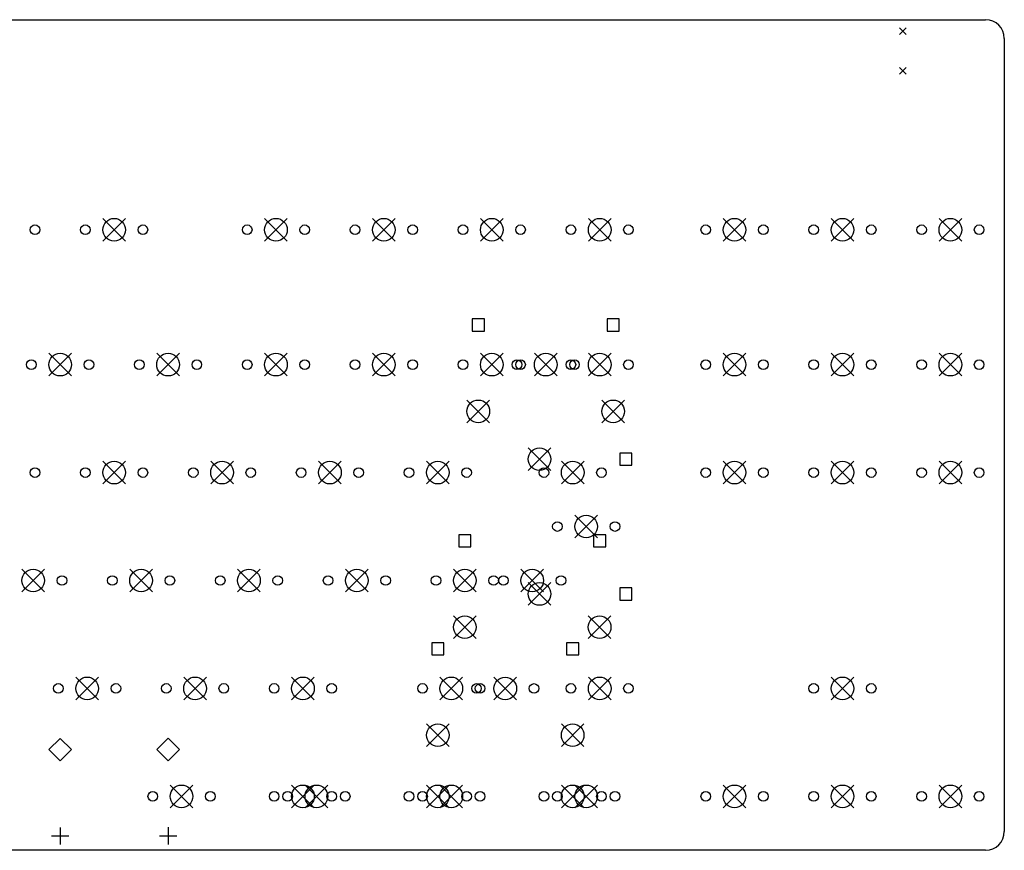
# Model space of a CAD drawing. Extents: x 35 to 385, y -225 to -55.
# Tile 7 of 7: x 211 to 385, y -202 to -55. Entities that reach past the tile are written whole.
import ezdxf

# ---------------------------------------------------------------- set-up
doc = ezdxf.new("R2010")
doc.units = 0
doc.layers.add('BLACK', color=7, linetype='CONTINUOUS')

msp = doc.modelspace()

# ---------------------------------------------------------------- linework, layer by layer
at = {"layer": 'BLACK', "linetype": 'CONTINUOUS'}
for p, q in [((40.4516, -55.3135), (381.5, -55.3135)), ((366.31, -56.73), (367.51, -57.93)), ((367.51, -56.73), (366.31, -57.93)), ((384.81, -58.6176), (384.81, -198.62)), ((366.31, -63.73), (367.51, -64.93)), ((367.51, -63.73), (366.31, -64.93)), ((225.647, -90.3925), (229.647, -94.3925)), ((229.647, -90.3925), (225.647, -94.3925)), ((254.222, -90.3925), (258.222, -94.3925)), ((258.222, -90.3925), (254.222, -94.3925)), ((273.272, -90.3925), (277.272, -94.3925)), ((277.272, -90.3925), (273.272, -94.3925)), ((292.322, -90.3925), (296.322, -94.3925)), ((296.322, -90.3925), (292.322, -94.3925)), ((311.373, -90.3925), (315.373, -94.3925)), ((315.373, -90.3925), (311.373, -94.3925)), ((335.185, -90.3925), (339.185, -94.3925)), ((339.185, -90.3925), (335.185, -94.3925)), ((354.235, -90.3925), (358.235, -94.3925)), ((358.235, -90.3925), (354.235, -94.3925)), ((373.285, -90.3925), (377.285, -94.3925)), ((377.285, -90.3925), (373.285, -94.3925)), ((293.026, -108.127), (290.869, -108.127)), ((290.869, -108.127), (290.869, -110.283)), ((293.026, -110.283), (293.026, -108.127)), ((316.826, -108.127), (314.669, -108.127)), ((314.669, -108.127), (314.669, -110.283)), ((316.826, -110.283), (316.826, -108.127)), ((290.869, -110.283), (293.026, -110.283)), ((314.669, -110.283), (316.826, -110.283)), ((216.123, -114.205), (220.123, -118.205)), ((220.123, -114.205), (216.123, -118.205)), ((235.172, -114.205), (239.172, -118.205)), ((239.172, -114.205), (235.172, -118.205)), ((254.222, -114.205), (258.222, -118.205)), ((258.222, -114.205), (254.222, -118.205)), ((273.272, -114.205), (277.272, -118.205)), ((277.272, -114.205), (273.272, -118.205)), ((292.322, -114.205), (296.322, -118.205)), ((296.322, -114.205), (292.322, -118.205)), ((301.847, -114.205), (305.847, -118.205)), ((305.847, -114.205), (301.847, -118.205)), ((311.373, -114.205), (315.373, -118.205)), ((315.373, -114.205), (311.373, -118.205)), ((335.185, -114.205), (339.185, -118.205)), ((339.185, -114.205), (335.185, -118.205)), ((354.235, -114.205), (358.235, -118.205)), ((358.235, -114.205), (354.235, -118.205)), ((373.285, -114.205), (377.285, -118.205)), ((377.285, -114.205), (373.285, -118.205)), ((289.947, -122.445), (293.947, -126.445)), ((293.947, -122.445), (289.947, -126.445)), ((313.748, -122.445), (317.748, -126.445)), ((317.748, -122.445), (313.748, -126.445)), ((300.752, -130.88), (304.752, -134.88)), ((304.752, -130.88), (300.752, -134.88)), ((319.07, -131.802), (316.913, -131.802)), ((316.913, -131.802), (316.913, -133.958)), ((319.07, -133.958), (319.07, -131.802)), ((225.647, -133.255), (229.647, -137.255)), ((229.647, -133.255), (225.647, -137.255)), ((244.697, -133.255), (248.697, -137.255)), ((248.697, -133.255), (244.697, -137.255)), ((263.748, -133.255), (267.748, -137.255)), ((267.748, -133.255), (263.748, -137.255)), ((282.798, -133.255), (286.798, -137.255)), ((286.798, -133.255), (282.798, -137.255)), ((306.61, -133.255), (310.61, -137.255)), ((310.61, -133.255), (306.61, -137.255)), ((335.185, -133.255), (339.185, -137.255)), ((339.185, -133.255), (335.185, -137.255)), ((354.235, -133.255), (358.235, -137.255)), ((358.235, -133.255), (354.235, -137.255)), ((373.285, -133.255), (377.285, -137.255)), ((377.285, -133.255), (373.285, -137.255)), ((316.913, -133.958), (319.07, -133.958)), ((308.992, -142.78), (312.992, -146.78)), ((312.992, -142.78), (308.992, -146.78)), ((290.645, -146.227), (288.488, -146.227)), ((288.488, -146.227), (288.488, -148.383)), ((290.645, -148.383), (290.645, -146.227)), ((314.445, -146.227), (312.288, -146.227)), ((312.288, -146.227), (312.288, -148.383)), ((314.445, -148.383), (314.445, -146.227)), ((288.488, -148.383), (290.645, -148.383)), ((312.288, -148.383), (314.445, -148.383)), ((211.36, -152.305), (215.36, -156.305)), ((215.36, -152.305), (211.36, -156.305)), ((230.41, -152.305), (234.41, -156.305)), ((234.41, -152.305), (230.41, -156.305)), ((249.46, -152.305), (253.46, -156.305)), ((253.46, -152.305), (249.46, -156.305)), ((268.51, -152.305), (272.51, -156.305)), ((272.51, -152.305), (268.51, -156.305)), ((287.56, -152.305), (291.56, -156.305)), ((291.56, -152.305), (287.56, -156.305)), ((299.466, -152.305), (303.466, -156.305)), ((303.466, -152.305), (299.466, -156.305)), ((300.752, -154.68), (304.752, -158.68)), ((304.752, -154.68), (300.752, -158.68)), ((319.07, -155.602), (316.913, -155.602)), ((316.913, -155.602), (316.913, -157.758)), ((319.07, -157.758), (319.07, -155.602)), ((316.913, -157.758), (319.07, -157.758)), ((287.566, -160.545), (291.566, -164.545)), ((291.566, -160.545), (287.566, -164.545)), ((311.366, -160.545), (315.366, -164.545)), ((315.366, -160.545), (311.366, -164.545)), ((285.882, -165.283), (283.725, -165.283)), ((283.725, -165.283), (283.725, -167.44)), ((285.882, -167.44), (285.882, -165.283)), ((309.682, -165.283), (307.525, -165.283)), ((307.525, -165.283), (307.525, -167.44)), ((309.682, -167.44), (309.682, -165.283)), ((283.725, -167.44), (285.882, -167.44)), ((307.525, -167.44), (309.682, -167.44)), ((220.885, -171.355), (224.885, -175.355)), ((224.885, -171.355), (220.885, -175.355)), ((239.935, -171.355), (243.935, -175.355)), ((243.935, -171.355), (239.935, -175.355)), ((258.985, -171.355), (262.985, -175.355)), ((262.985, -171.355), (258.985, -175.355)), ((285.179, -171.355), (289.179, -175.355)), ((289.179, -171.355), (285.179, -175.355)), ((294.704, -171.361), (298.704, -175.361)), ((298.704, -171.361), (294.704, -175.361)), ((311.373, -171.355), (315.373, -175.355)), ((315.373, -171.355), (311.373, -175.355)), ((354.235, -171.355), (358.235, -175.355)), ((358.235, -171.355), (354.235, -175.355)), ((282.804, -179.601), (286.804, -183.601)), ((286.804, -179.601), (282.804, -183.601)), ((306.604, -179.601), (310.604, -183.601)), ((310.604, -179.601), (306.604, -183.601)), ((218.11, -182.169), (216.116, -184.163)), ((220.104, -184.163), (218.11, -182.169)), ((237.172, -182.156), (235.179, -184.15)), ((239.166, -184.15), (237.172, -182.156)), ((216.116, -184.163), (218.11, -186.157)), ((218.11, -186.157), (220.104, -184.163)), ((235.179, -184.15), (237.172, -186.144)), ((237.172, -186.144), (239.166, -184.15)), ((237.554, -190.405), (241.554, -194.405)), ((241.554, -190.405), (237.554, -194.405)), ((258.985, -190.405), (262.985, -194.405)), ((262.985, -190.405), (258.985, -194.405)), ((261.366, -190.405), (265.366, -194.405)), ((265.366, -190.405), (261.366, -194.405)), ((282.798, -190.405), (286.798, -194.405)), ((286.798, -190.405), (282.798, -194.405)), ((285.179, -190.405), (289.179, -194.405)), ((289.179, -190.405), (285.179, -194.405)), ((306.61, -190.405), (310.61, -194.405)), ((310.61, -190.405), (306.61, -194.405)), ((308.991, -190.405), (312.991, -194.405)), ((312.991, -190.405), (308.991, -194.405)), ((335.185, -190.405), (339.185, -194.405)), ((339.185, -190.405), (335.185, -194.405)), ((354.235, -190.405), (358.235, -194.405)), ((358.235, -190.405), (354.235, -194.405)), ((373.285, -190.405), (377.285, -194.405)), ((377.285, -190.405), (373.285, -194.405)), ((218.11, -197.879), (218.11, -200.927)), ((237.172, -197.866), (237.172, -200.914)), ((216.586, -199.403), (219.634, -199.403)), ((235.648, -199.39), (238.696, -199.39)), ((381.506, -201.93), (40.4576, -201.93))]:
    msp.add_line(p, q, dxfattribs=at)
at = {"layer": 'BLACK'}
for centre, radius in [((213.677, -92.3925), 0.85), ((222.567, -92.3925), 0.85), ((227.647, -92.3925), 2), ((232.727, -92.3925), 0.85), ((251.142, -92.3925), 0.85), ((256.222, -92.3925), 2), ((261.303, -92.3925), 0.85), ((270.192, -92.3925), 0.85), ((275.272, -92.3925), 2), ((280.352, -92.3925), 0.85), ((289.243, -92.3925), 0.85), ((294.322, -92.3925), 2), ((299.402, -92.3925), 0.85), ((308.292, -92.3925), 0.85), ((313.373, -92.3925), 2), ((318.452, -92.3925), 0.85), ((332.105, -92.3925), 0.85), ((337.185, -92.3925), 2), ((342.265, -92.3925), 0.85), ((351.155, -92.3925), 0.85), ((356.235, -92.3925), 2), ((361.315, -92.3925), 0.85), ((370.205, -92.3925), 0.85), ((375.285, -92.3925), 2), ((380.365, -92.3925), 0.85), ((218.123, -116.205), 2), ((237.172, -116.205), 2), ((256.222, -116.205), 2), ((275.272, -116.205), 2), ((294.322, -116.205), 2), ((303.847, -116.205), 2), ((313.373, -116.205), 2), ((337.185, -116.205), 2), ((356.235, -116.205), 2), ((375.285, -116.205), 2), ((213.042, -116.205), 0.85), ((223.202, -116.205), 0.85), ((232.093, -116.205), 0.85), ((242.252, -116.205), 0.85), ((251.142, -116.205), 0.85), ((261.303, -116.205), 0.85), ((270.192, -116.205), 0.85), ((280.352, -116.205), 0.85), ((289.243, -116.205), 0.85), ((298.767, -116.205), 0.85), ((299.402, -116.205), 0.85), ((308.292, -116.205), 0.85), ((308.928, -116.205), 0.85), ((318.452, -116.205), 0.85), ((332.105, -116.205), 0.85), ((342.265, -116.205), 0.85), ((351.155, -116.205), 0.85), ((361.315, -116.205), 0.85), ((370.205, -116.205), 0.85), ((380.365, -116.205), 0.85), ((291.947, -124.445), 2), ((315.748, -124.445), 2), ((302.752, -132.88), 2), ((227.647, -135.255), 2), ((246.697, -135.255), 2), ((265.748, -135.255), 2), ((284.798, -135.255), 2), ((308.61, -135.255), 2), ((337.185, -135.255), 2), ((356.235, -135.255), 2), ((375.285, -135.255), 2), ((213.677, -135.255), 0.85), ((222.567, -135.255), 0.85), ((232.727, -135.255), 0.85), ((241.617, -135.255), 0.85), ((251.777, -135.255), 0.85), ((260.667, -135.255), 0.85), ((270.827, -135.255), 0.85), ((279.717, -135.255), 0.85), ((289.877, -135.255), 0.85), ((303.53, -135.255), 0.85), ((313.69, -135.255), 0.85), ((332.105, -135.255), 0.85), ((342.265, -135.255), 0.85), ((351.155, -135.255), 0.85), ((361.315, -135.255), 0.85), ((370.205, -135.255), 0.85), ((380.365, -135.255), 0.85), ((305.912, -144.78), 0.85), ((310.992, -144.78), 2), ((316.072, -144.78), 0.85), ((213.36, -154.305), 2), ((232.41, -154.305), 2), ((251.46, -154.305), 2), ((270.51, -154.305), 2), ((289.56, -154.305), 2), ((301.466, -154.305), 2), ((218.44, -154.305), 0.85), ((227.33, -154.305), 0.85), ((237.49, -154.305), 0.85), ((246.38, -154.305), 0.85), ((256.54, -154.305), 0.85), ((265.43, -154.305), 0.85), ((275.59, -154.305), 0.85), ((284.48, -154.305), 0.85), ((294.64, -154.305), 0.85), ((296.386, -154.305), 0.85), ((302.752, -156.68), 2), ((306.546, -154.305), 0.85), ((289.566, -162.545), 2), ((313.366, -162.545), 2), ((222.885, -173.355), 2), ((241.935, -173.355), 2), ((260.985, -173.355), 2), ((287.179, -173.355), 2), ((296.704, -173.361), 2), ((313.373, -173.355), 2), ((356.235, -173.355), 2), ((217.805, -173.355), 0.85), ((227.965, -173.355), 0.85), ((236.855, -173.355), 0.85), ((247.015, -173.355), 0.85), ((255.905, -173.355), 0.85), ((266.065, -173.355), 0.85), ((282.099, -173.355), 0.85), ((291.624, -173.361), 0.85), ((292.259, -173.355), 0.85), ((301.784, -173.361), 0.85), ((308.292, -173.355), 0.85), ((318.452, -173.355), 0.85), ((351.155, -173.355), 0.85), ((361.315, -173.355), 0.85), ((284.804, -181.601), 2), ((308.604, -181.601), 2), ((239.554, -192.405), 2), ((260.985, -192.405), 2), ((263.366, -192.405), 2), ((284.798, -192.405), 2), ((287.179, -192.405), 2), ((308.61, -192.405), 2), ((310.991, -192.405), 2), ((337.185, -192.405), 2), ((356.235, -192.405), 2), ((375.285, -192.405), 2), ((234.474, -192.405), 0.85), ((244.634, -192.405), 0.85), ((255.905, -192.405), 0.85), ((258.286, -192.405), 0.85), ((266.065, -192.405), 0.85), ((268.446, -192.405), 0.85), ((279.717, -192.405), 0.85), ((282.099, -192.405), 0.85), ((289.877, -192.405), 0.85), ((292.259, -192.405), 0.85), ((303.53, -192.405), 0.85), ((305.911, -192.405), 0.85), ((313.69, -192.405), 0.85), ((316.071, -192.405), 0.85), ((332.105, -192.405), 0.85), ((342.265, -192.405), 0.85), ((351.155, -192.405), 0.85), ((361.315, -192.405), 0.85), ((370.205, -192.405), 0.85), ((380.365, -192.405), 0.85)]:
    msp.add_circle(centre, radius, dxfattribs=at)
for centre, start, end in [((381.503, -58.6206), 0.052668, 90.0513), ((381.503, -198.623), -89.9473, 0.051265)]:
    msp.add_arc(centre, 3.3071, start, end, dxfattribs=at)

doc.saveas('drawing.dxf')
